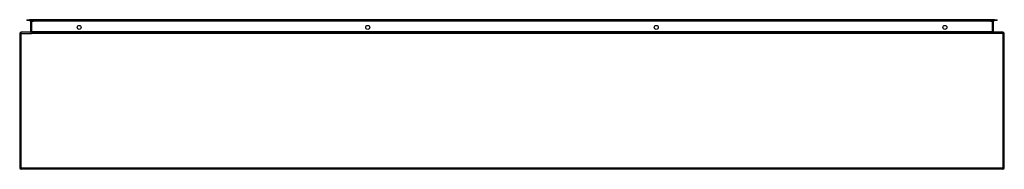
# Model space of a CAD drawing. Header units: inches. Extents: x 49.1 to 121.1, y 38 to 48.9.
import ezdxf

# ---------------------------------------------------------------- set-up
doc = ezdxf.new("R2010")
doc.units = ezdxf.units.IN
doc.header["$MEASUREMENT"] = 0
doc.layers.add('Visible Edges(ANSI)', color=7, linetype='Continuous', lineweight=25)
doc.layers.add('Visible Tangent Edges(ANSI)', color=7, linetype='Continuous', lineweight=25)

msp = doc.modelspace()

# ---------------------------------------------------------------- linework, layer by layer
at = {"layer": 'Visible Edges(ANSI)'}
for p, q in [((49.573, 48.893), (49.77, 48.893)), ((49.573, 48.893), (49.573, 48.825)), ((49.77, 48.825), (49.573, 48.825)), ((120.352, 48.893), (49.77, 48.893)), ((49.77, 48.825), (120.352, 48.825)), ((49.859, 48.794), (49.859, 48.008)), ((120.263, 48.008), (120.263, 48.794)), ((120.352, 48.893), (120.549, 48.893)), ((120.549, 48.825), (120.352, 48.825)), ((120.549, 48.825), (120.549, 48.893)), ((49.061, 47.878), (49.061, 38.076)), ((120.962, 47.977), (49.16, 47.977)), ((121.061, 38.076), (121.061, 47.878)), ((120.962, 37.977), (49.16, 37.977))]:
    msp.add_line(p, q, dxfattribs=at)
for centre in [(53.41, 48.333), (74.511, 48.333), (95.612, 48.333), (116.713, 48.333)]:
    msp.add_circle(centre, 0.145, dxfattribs=at)
for centre, radius, start, end in [((49.828, 48.794), 0.031, 0, 90), ((120.294, 48.794), 0.031, 90, 180), ((49.16, 47.878), 0.099, 90, 180), ((49.828, 48.008), 0.031, 270, 0), ((120.294, 48.008), 0.031, 180, 270), ((120.962, 47.878), 0.099, 0, 90), ((49.16, 38.076), 0.099, 180, 270), ((120.962, 38.076), 0.099, 270, 0)]:
    msp.add_arc(centre, radius, start, end, dxfattribs=at)
at = {"layer": 'Visible Tangent Edges(ANSI)'}
for p, q in [((49.77, 48.825), (49.77, 48.893)), ((49.958, 48.794), (49.859, 48.794)), ((49.958, 48.825), (49.958, 48.794)), ((49.958, 48.008), (49.958, 48.794)), ((49.958, 48.794), (50.059, 48.794)), ((120.063, 48.794), (50.059, 48.794)), ((120.063, 48.794), (120.164, 48.794)), ((120.164, 48.825), (120.164, 48.794)), ((120.263, 48.794), (120.164, 48.794)), ((120.164, 48.794), (120.164, 48.008)), ((120.352, 48.893), (120.352, 48.825)), ((49.16, 47.878), (49.061, 47.878)), ((49.16, 47.878), (49.16, 47.977)), ((49.16, 38.076), (49.16, 47.878)), ((49.16, 47.878), (49.927, 47.878)), ((49.859, 48.008), (49.958, 48.008)), ((120.962, 47.878), (49.927, 47.878)), ((49.958, 48.008), (49.958, 47.977)), ((120.164, 48.008), (49.958, 48.008)), ((120.164, 48.008), (120.164, 47.977)), ((120.164, 48.008), (120.263, 48.008)), ((120.962, 47.977), (120.962, 47.878)), ((121.061, 47.878), (120.962, 47.878)), ((120.962, 47.878), (120.962, 38.076)), ((49.061, 38.076), (49.16, 38.076)), ((49.16, 37.977), (49.16, 38.076)), ((49.16, 38.076), (120.962, 38.076)), ((120.962, 38.076), (121.061, 38.076)), ((120.962, 38.076), (120.962, 37.977))]:
    msp.add_line(p, q, dxfattribs=at)

doc.saveas('drawing.dxf')
